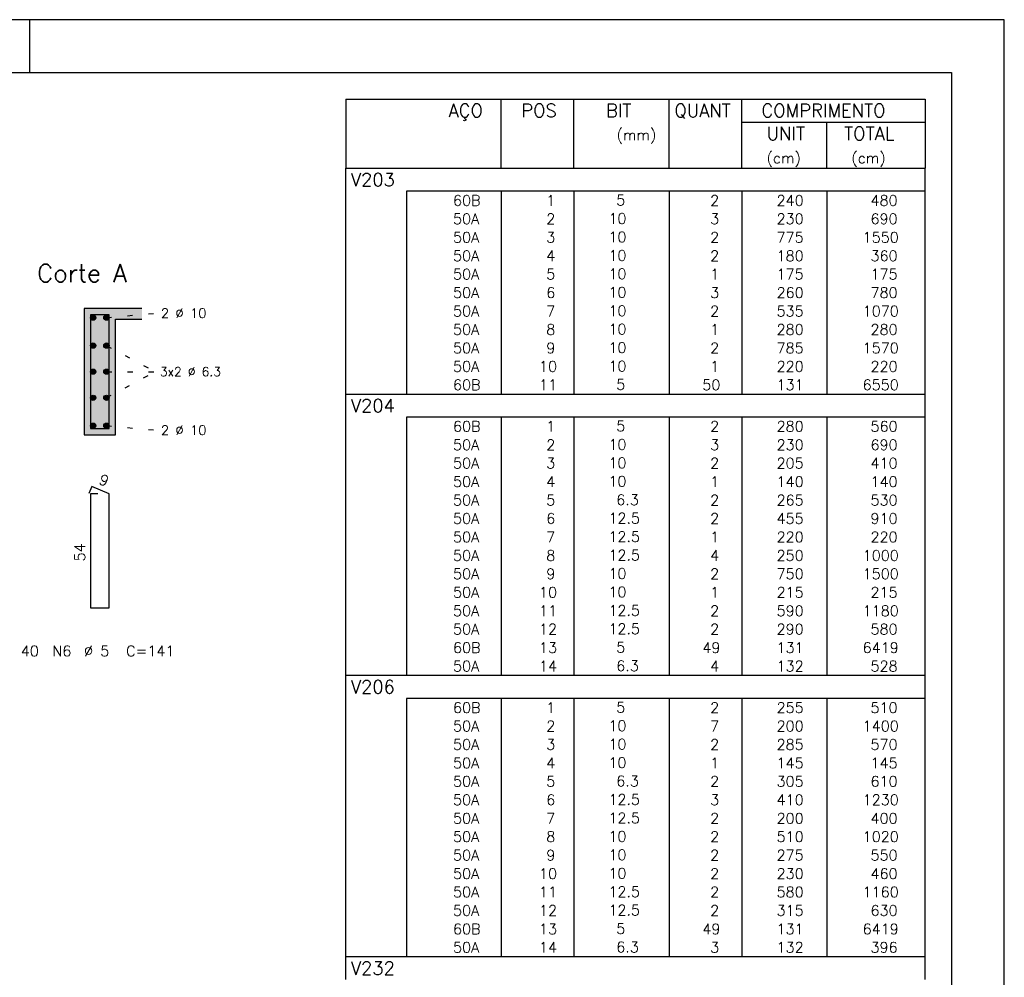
# Model space of a CAD drawing. Extents: x 0 to 84.1, y 0 to 59.4.
# Tile 8 of 8: x 65.4 to 84.1, y 41.2 to 59.4. Entities that reach past the tile are written whole.
import ezdxf

# ---------------------------------------------------------------- set-up
doc = ezdxf.new("R2010")
doc.units = 0
doc.header["$MEASUREMENT"] = 0
doc.linetypes.add('ESTILO_TQS_0002', pattern=[0.4, 0.1, -0.3])
for name, color, linetype in [('1', 1, 'CONTINUOUS'), ('2', 2, 'CONTINUOUS'), ('4', 4, 'CONTINUOUS'), ('6', 6, 'CONTINUOUS'), ('9', 9, 'CONTINUOUS')]:
    doc.layers.add(name, color=color, linetype=linetype)
doc.styles.get("Standard").update_dxf_attribs({"font": 'ROMANS.SHX'})

msp = doc.modelspace()

# ---------------------------------------------------------------- linework, layer by layer
at = {"layer": '1', "linetype": 'ESTILO_TQS_0002'}
for p, q in [((67.055, 53.745), (68, 53.83)), ((67.055, 53.215), (67.985, 52.72)), ((67.055, 52.225), (67.985, 52.72)), ((67.055, 52.72), (67.985, 52.72)), ((67.055, 51.695), (68, 51.61))]:
    msp.add_line(p, q, dxfattribs=at)
at = {"layer": '1', "linetype": 'Continuous'}
for centre in [(66.805, 53.745), (67.055, 53.745), (66.805, 53.215), (67.055, 53.215), (66.805, 52.72), (67.055, 52.72), (66.805, 52.225), (67.055, 52.225), (66.805, 51.695), (67.055, 51.695)]:
    msp.add_circle(centre, 0.05, dxfattribs=at)
at = {"layer": '2', "linetype": 'Continuous'}
for p, q in [((84.1, 59.4), (0, 59.4)), ((65.6, 58.4), (65.6, 59.4)), ((84.1, 0), (84.1, 59.4)), ((71.6, 57.895), (71.6, 56.583)), ((71.6, 57.895), (82.6, 57.895)), ((74.55, 56.583), (74.55, 57.895)), ((75.93, 56.583), (75.93, 57.895)), ((77.74, 56.583), (77.74, 57.895)), ((79.12, 56.583), (79.12, 57.895)), ((82.6, 57.895), (82.6, 56.583)), ((79.12, 57.458), (82.6, 57.458)), ((80.73, 56.583), (80.73, 57.458)), ((71.6, 56.583), (82.6, 56.583)), ((71.6, 56.145), (71.6, 56.583)), ((71.6, 56.583), (82.6, 56.583)), ((82.6, 56.145), (82.6, 56.583)), ((71.6, 55.795), (71.6, 56.145)), ((82.6, 56.145), (72.75, 56.145)), ((72.75, 56.145), (72.75, 55.795)), ((74.55, 56.145), (74.55, 55.795)), ((75.93, 56.145), (75.93, 55.795)), ((77.74, 56.145), (77.74, 55.795)), ((79.12, 56.145), (79.12, 55.795)), ((80.73, 56.145), (80.73, 55.795)), ((82.6, 55.795), (82.6, 56.145)), ((71.6, 55.445), (71.6, 55.795)), ((72.75, 55.795), (72.75, 55.445)), ((74.55, 55.795), (74.55, 55.445)), ((75.93, 55.795), (75.93, 55.445)), ((77.74, 55.795), (77.74, 55.445)), ((79.12, 55.795), (79.12, 55.445)), ((80.73, 55.795), (80.73, 55.445)), ((82.6, 55.445), (82.6, 55.795)), ((71.6, 55.095), (71.6, 55.445)), ((72.75, 55.445), (72.75, 55.095)), ((74.55, 55.445), (74.55, 55.095)), ((75.93, 55.445), (75.93, 55.095)), ((77.74, 55.445), (77.74, 55.095)), ((79.12, 55.445), (79.12, 55.095)), ((80.73, 55.445), (80.73, 55.095)), ((82.6, 55.095), (82.6, 55.445)), ((71.6, 54.745), (71.6, 55.095)), ((72.75, 55.095), (72.75, 54.745)), ((74.55, 55.095), (74.55, 54.745)), ((75.93, 55.095), (75.93, 54.745)), ((77.74, 55.095), (77.74, 54.745)), ((79.12, 55.095), (79.12, 54.745)), ((80.73, 55.095), (80.73, 54.745)), ((82.6, 54.745), (82.6, 55.095)), ((71.6, 54.395), (71.6, 54.745)), ((72.75, 54.745), (72.75, 54.395)), ((74.55, 54.745), (74.55, 54.395)), ((75.93, 54.745), (75.93, 54.395)), ((77.74, 54.745), (77.74, 54.395)), ((79.12, 54.745), (79.12, 54.395)), ((80.73, 54.745), (80.73, 54.395)), ((82.6, 54.395), (82.6, 54.745)), ((71.6, 54.045), (71.6, 54.395)), ((72.75, 54.395), (72.75, 54.045)), ((74.55, 54.395), (74.55, 54.045)), ((75.93, 54.395), (75.93, 54.045)), ((77.74, 54.395), (77.74, 54.045)), ((79.12, 54.395), (79.12, 54.045)), ((80.73, 54.395), (80.73, 54.045)), ((82.6, 54.045), (82.6, 54.395)), ((71.6, 53.695), (71.6, 54.045)), ((72.75, 54.045), (72.75, 53.695)), ((74.55, 54.045), (74.55, 53.695)), ((75.93, 54.045), (75.93, 53.695)), ((77.74, 54.045), (77.74, 53.695)), ((79.12, 54.045), (79.12, 53.695)), ((80.73, 54.045), (80.73, 53.695)), ((82.6, 53.695), (82.6, 54.045)), ((67.73, 53.92), (66.63, 53.92)), ((66.63, 53.92), (66.63, 51.52)), ((67.23, 51.52), (67.23, 53.72)), ((67.23, 53.72), (67.73, 53.72)), ((71.6, 53.345), (71.6, 53.695)), ((72.75, 53.695), (72.75, 53.345)), ((74.55, 53.695), (74.55, 53.345)), ((75.93, 53.695), (75.93, 53.345)), ((77.74, 53.695), (77.74, 53.345)), ((79.12, 53.695), (79.12, 53.345)), ((80.73, 53.695), (80.73, 53.345)), ((82.6, 53.345), (82.6, 53.695)), ((71.6, 52.995), (71.6, 53.345)), ((72.75, 53.345), (72.75, 52.995)), ((74.55, 53.345), (74.55, 52.995)), ((75.93, 53.345), (75.93, 52.995)), ((77.74, 53.345), (77.74, 52.995)), ((79.12, 53.345), (79.12, 52.995)), ((80.73, 53.345), (80.73, 52.995)), ((82.6, 52.995), (82.6, 53.345)), ((71.6, 52.645), (71.6, 52.995)), ((72.75, 52.995), (72.75, 52.645)), ((74.55, 52.995), (74.55, 52.645)), ((75.93, 52.995), (75.93, 52.645)), ((77.74, 52.995), (77.74, 52.645)), ((79.12, 52.995), (79.12, 52.645)), ((80.73, 52.995), (80.73, 52.645)), ((82.6, 52.645), (82.6, 52.995)), ((71.6, 52.295), (71.6, 52.645)), ((72.75, 52.645), (72.75, 52.295)), ((74.55, 52.645), (74.55, 52.295)), ((75.93, 52.645), (75.93, 52.295)), ((77.74, 52.645), (77.74, 52.295)), ((79.12, 52.645), (79.12, 52.295)), ((80.73, 52.645), (80.73, 52.295)), ((82.6, 52.295), (82.6, 52.645)), ((71.6, 51.858), (71.6, 52.295)), ((71.6, 52.295), (82.6, 52.295)), ((82.6, 51.858), (82.6, 52.295)), ((71.6, 51.508), (71.6, 51.858)), ((82.6, 51.858), (72.75, 51.858)), ((72.75, 51.858), (72.75, 51.508)), ((74.55, 51.858), (74.55, 51.508)), ((75.93, 51.858), (75.93, 51.508)), ((77.74, 51.858), (77.74, 51.508)), ((79.12, 51.858), (79.12, 51.508)), ((80.73, 51.858), (80.73, 51.508)), ((82.6, 51.508), (82.6, 51.858)), ((66.63, 51.52), (67.23, 51.52)), ((71.6, 51.158), (71.6, 51.508)), ((72.75, 51.508), (72.75, 51.158)), ((74.55, 51.508), (74.55, 51.158)), ((75.93, 51.508), (75.93, 51.158)), ((77.74, 51.508), (77.74, 51.158)), ((79.12, 51.508), (79.12, 51.158)), ((80.73, 51.508), (80.73, 51.158)), ((82.6, 51.158), (82.6, 51.508)), ((71.6, 50.808), (71.6, 51.158)), ((72.75, 51.158), (72.75, 50.808)), ((74.55, 51.158), (74.55, 50.808)), ((75.93, 51.158), (75.93, 50.808)), ((77.74, 51.158), (77.74, 50.808)), ((79.12, 51.158), (79.12, 50.808)), ((80.73, 51.158), (80.73, 50.808)), ((82.6, 50.808), (82.6, 51.158)), ((71.6, 50.458), (71.6, 50.808)), ((72.75, 50.808), (72.75, 50.458)), ((74.55, 50.808), (74.55, 50.458)), ((75.93, 50.808), (75.93, 50.458)), ((77.74, 50.808), (77.74, 50.458)), ((79.12, 50.808), (79.12, 50.458)), ((80.73, 50.808), (80.73, 50.458)), ((82.6, 50.458), (82.6, 50.808)), ((71.6, 50.108), (71.6, 50.458)), ((72.75, 50.458), (72.75, 50.108)), ((74.55, 50.458), (74.55, 50.108)), ((75.93, 50.458), (75.93, 50.108)), ((77.74, 50.458), (77.74, 50.108)), ((79.12, 50.458), (79.12, 50.108)), ((80.73, 50.458), (80.73, 50.108)), ((82.6, 50.108), (82.6, 50.458)), ((71.6, 49.758), (71.6, 50.108)), ((72.75, 50.108), (72.75, 49.758)), ((74.55, 50.108), (74.55, 49.758)), ((75.93, 50.108), (75.93, 49.758)), ((77.74, 50.108), (77.74, 49.758)), ((79.12, 50.108), (79.12, 49.758)), ((80.73, 50.108), (80.73, 49.758)), ((82.6, 49.758), (82.6, 50.108)), ((71.6, 49.408), (71.6, 49.758)), ((72.75, 49.758), (72.75, 49.408)), ((74.55, 49.758), (74.55, 49.408)), ((75.93, 49.758), (75.93, 49.408)), ((77.74, 49.758), (77.74, 49.408)), ((79.12, 49.758), (79.12, 49.408)), ((80.73, 49.758), (80.73, 49.408)), ((82.6, 49.408), (82.6, 49.758)), ((71.6, 49.058), (71.6, 49.408)), ((72.75, 49.408), (72.75, 49.058)), ((74.55, 49.408), (74.55, 49.058)), ((75.93, 49.408), (75.93, 49.058)), ((77.74, 49.408), (77.74, 49.058)), ((79.12, 49.408), (79.12, 49.058)), ((80.73, 49.408), (80.73, 49.058)), ((82.6, 49.058), (82.6, 49.408)), ((71.6, 48.708), (71.6, 49.058)), ((72.75, 49.058), (72.75, 48.708)), ((74.55, 49.058), (74.55, 48.708)), ((75.93, 49.058), (75.93, 48.708)), ((77.74, 49.058), (77.74, 48.708)), ((79.12, 49.058), (79.12, 48.708)), ((80.73, 49.058), (80.73, 48.708)), ((82.6, 48.708), (82.6, 49.058)), ((71.6, 48.358), (71.6, 48.708)), ((72.75, 48.708), (72.75, 48.358)), ((74.55, 48.708), (74.55, 48.358)), ((75.93, 48.708), (75.93, 48.358)), ((77.74, 48.708), (77.74, 48.358)), ((79.12, 48.708), (79.12, 48.358)), ((80.73, 48.708), (80.73, 48.358)), ((82.6, 48.358), (82.6, 48.708)), ((71.6, 48.008), (71.6, 48.358)), ((72.75, 48.358), (72.75, 48.008)), ((74.55, 48.358), (74.55, 48.008)), ((75.93, 48.358), (75.93, 48.008)), ((77.74, 48.358), (77.74, 48.008)), ((79.12, 48.358), (79.12, 48.008)), ((80.73, 48.358), (80.73, 48.008)), ((82.6, 48.008), (82.6, 48.358)), ((71.6, 47.658), (71.6, 48.008)), ((72.75, 48.008), (72.75, 47.658)), ((74.55, 48.008), (74.55, 47.658)), ((75.93, 48.008), (75.93, 47.658)), ((77.74, 48.008), (77.74, 47.658)), ((79.12, 48.008), (79.12, 47.658)), ((80.73, 48.008), (80.73, 47.658)), ((82.6, 47.658), (82.6, 48.008)), ((71.6, 47.308), (71.6, 47.658)), ((72.75, 47.658), (72.75, 47.308)), ((74.55, 47.658), (74.55, 47.308)), ((75.93, 47.658), (75.93, 47.308)), ((77.74, 47.658), (77.74, 47.308)), ((79.12, 47.658), (79.12, 47.308)), ((80.73, 47.658), (80.73, 47.308)), ((82.6, 47.308), (82.6, 47.658)), ((71.6, 46.958), (71.6, 47.308)), ((72.75, 47.308), (72.75, 46.958)), ((74.55, 47.308), (74.55, 46.958)), ((75.93, 47.308), (75.93, 46.958)), ((77.74, 47.308), (77.74, 46.958)), ((79.12, 47.308), (79.12, 46.958)), ((80.73, 47.308), (80.73, 46.958)), ((82.6, 46.958), (82.6, 47.308)), ((71.6, 46.52), (71.6, 46.958)), ((71.6, 46.958), (82.6, 46.958)), ((82.6, 46.52), (82.6, 46.958)), ((71.6, 46.17), (71.6, 46.52)), ((82.6, 46.52), (72.75, 46.52)), ((72.75, 46.52), (72.75, 46.17)), ((74.55, 46.52), (74.55, 46.17)), ((75.93, 46.52), (75.93, 46.17)), ((77.74, 46.52), (77.74, 46.17)), ((79.12, 46.52), (79.12, 46.17)), ((80.73, 46.52), (80.73, 46.17)), ((82.6, 46.17), (82.6, 46.52)), ((71.6, 45.82), (71.6, 46.17)), ((72.75, 46.17), (72.75, 45.82)), ((74.55, 46.17), (74.55, 45.82)), ((75.93, 46.17), (75.93, 45.82)), ((77.74, 46.17), (77.74, 45.82)), ((79.12, 46.17), (79.12, 45.82)), ((80.73, 46.17), (80.73, 45.82)), ((82.6, 45.82), (82.6, 46.17)), ((71.6, 45.47), (71.6, 45.82)), ((72.75, 45.82), (72.75, 45.47)), ((74.55, 45.82), (74.55, 45.47)), ((75.93, 45.82), (75.93, 45.47)), ((77.74, 45.82), (77.74, 45.47)), ((79.12, 45.82), (79.12, 45.47)), ((80.73, 45.82), (80.73, 45.47)), ((82.6, 45.47), (82.6, 45.82)), ((71.6, 45.12), (71.6, 45.47)), ((72.75, 45.47), (72.75, 45.12)), ((74.55, 45.47), (74.55, 45.12)), ((75.93, 45.47), (75.93, 45.12)), ((77.74, 45.47), (77.74, 45.12)), ((79.12, 45.47), (79.12, 45.12)), ((80.73, 45.47), (80.73, 45.12)), ((82.6, 45.12), (82.6, 45.47)), ((71.6, 44.77), (71.6, 45.12)), ((72.75, 45.12), (72.75, 44.77)), ((74.55, 45.12), (74.55, 44.77)), ((75.93, 45.12), (75.93, 44.77)), ((77.74, 45.12), (77.74, 44.77)), ((79.12, 45.12), (79.12, 44.77)), ((80.73, 45.12), (80.73, 44.77)), ((82.6, 44.77), (82.6, 45.12)), ((71.6, 44.42), (71.6, 44.77)), ((72.75, 44.77), (72.75, 44.42)), ((74.55, 44.77), (74.55, 44.42)), ((75.93, 44.77), (75.93, 44.42)), ((77.74, 44.77), (77.74, 44.42)), ((79.12, 44.77), (79.12, 44.42)), ((80.73, 44.77), (80.73, 44.42)), ((82.6, 44.42), (82.6, 44.77)), ((71.6, 44.07), (71.6, 44.42)), ((72.75, 44.42), (72.75, 44.07)), ((74.55, 44.42), (74.55, 44.07)), ((75.93, 44.42), (75.93, 44.07)), ((77.74, 44.42), (77.74, 44.07)), ((79.12, 44.42), (79.12, 44.07)), ((80.73, 44.42), (80.73, 44.07)), ((82.6, 44.07), (82.6, 44.42)), ((71.6, 43.72), (71.6, 44.07)), ((72.75, 44.07), (72.75, 43.72)), ((74.55, 44.07), (74.55, 43.72)), ((75.93, 44.07), (75.93, 43.72)), ((77.74, 44.07), (77.74, 43.72)), ((79.12, 44.07), (79.12, 43.72)), ((80.73, 44.07), (80.73, 43.72)), ((82.6, 43.72), (82.6, 44.07)), ((71.6, 43.37), (71.6, 43.72)), ((72.75, 43.72), (72.75, 43.37)), ((74.55, 43.72), (74.55, 43.37)), ((75.93, 43.72), (75.93, 43.37)), ((77.74, 43.72), (77.74, 43.37)), ((79.12, 43.72), (79.12, 43.37)), ((80.73, 43.72), (80.73, 43.37)), ((82.6, 43.37), (82.6, 43.72)), ((71.6, 43.02), (71.6, 43.37)), ((72.75, 43.37), (72.75, 43.02)), ((74.55, 43.37), (74.55, 43.02)), ((75.93, 43.37), (75.93, 43.02)), ((77.74, 43.37), (77.74, 43.02)), ((79.12, 43.37), (79.12, 43.02)), ((80.73, 43.37), (80.73, 43.02)), ((82.6, 43.02), (82.6, 43.37)), ((71.6, 42.67), (71.6, 43.02)), ((72.75, 43.02), (72.75, 42.67)), ((74.55, 43.02), (74.55, 42.67)), ((75.93, 43.02), (75.93, 42.67)), ((77.74, 43.02), (77.74, 42.67)), ((79.12, 43.02), (79.12, 42.67)), ((80.73, 43.02), (80.73, 42.67)), ((82.6, 42.67), (82.6, 43.02)), ((71.6, 42.32), (71.6, 42.67)), ((72.75, 42.67), (72.75, 42.32)), ((74.55, 42.67), (74.55, 42.32)), ((75.93, 42.67), (75.93, 42.32)), ((77.74, 42.67), (77.74, 42.32)), ((79.12, 42.67), (79.12, 42.32)), ((80.73, 42.67), (80.73, 42.32)), ((82.6, 42.32), (82.6, 42.67)), ((71.6, 41.97), (71.6, 42.32)), ((72.75, 42.32), (72.75, 41.97)), ((74.55, 42.32), (74.55, 41.97)), ((75.93, 42.32), (75.93, 41.97)), ((77.74, 42.32), (77.74, 41.97)), ((79.12, 42.32), (79.12, 41.97)), ((80.73, 42.32), (80.73, 41.97)), ((82.6, 41.97), (82.6, 42.32)), ((71.6, 41.62), (71.6, 41.97)), ((72.75, 41.97), (72.75, 41.62)), ((74.55, 41.97), (74.55, 41.62)), ((75.93, 41.97), (75.93, 41.62)), ((77.74, 41.97), (77.74, 41.62)), ((79.12, 41.97), (79.12, 41.62)), ((80.73, 41.97), (80.73, 41.62)), ((82.6, 41.62), (82.6, 41.97)), ((71.6, 41.183), (71.6, 41.62)), ((71.6, 41.62), (82.6, 41.62)), ((82.6, 41.183), (82.6, 41.62))]:
    msp.add_line(p, q, dxfattribs=at)
msp.add_lwpolyline([(83.1, 1), (2.5, 1), (2.5, 58.4), (83.1, 58.4), (83.1, 1)], dxfattribs=at)
at = {"layer": '4', "linetype": 'Continuous'}
msp.add_lwpolyline([(66.75, 53.8), (66.75, 51.64), (67.11, 51.64), (67.11, 53.8), (66.75, 53.8)], dxfattribs=at)
at = {"layer": '6', "linetype": 'Continuous'}
for p, q in [((66.778, 50.54), (66.724, 50.411)), ((67.11, 50.4), (66.778, 50.54)), ((66.89, 50.4), (66.75, 50.4)), ((66.75, 50.4), (66.75, 48.24)), ((67.11, 48.24), (67.11, 50.4)), ((66.75, 48.24), (67.11, 48.24))]:
    msp.add_line(p, q, dxfattribs=at)
at = {"layer": '9', "linetype": 'Continuous'}
for points in [[(66.63, 51.52), (67.23, 51.52), (66.63, 53.92)], [(67.23, 51.52), (67.23, 53.72), (66.63, 53.92)], [(66.63, 53.92), (67.23, 53.72), (67.73, 53.92)], [(67.23, 53.72), (67.73, 53.72), (67.73, 53.92)], [(66.855, 53.745), (66.78, 53.788), (66.758, 53.762)], [(66.855, 53.745), (66.758, 53.762), (66.758, 53.728)], [(66.855, 53.745), (66.758, 53.728), (66.78, 53.702)], [(66.855, 53.745), (66.814, 53.794), (66.78, 53.788)], [(66.855, 53.745), (66.78, 53.702), (66.814, 53.696)], [(66.855, 53.745), (66.843, 53.777), (66.814, 53.794)], [(66.855, 53.745), (66.814, 53.696), (66.843, 53.713)], [(66.855, 53.745), (66.843, 53.713), (66.855, 53.745)], [(67.105, 53.745), (67.03, 53.788), (67.008, 53.762)], [(67.105, 53.745), (67.008, 53.762), (67.008, 53.728)], [(67.105, 53.745), (67.008, 53.728), (67.03, 53.702)], [(67.105, 53.745), (67.064, 53.794), (67.03, 53.788)], [(67.105, 53.745), (67.03, 53.702), (67.064, 53.696)], [(67.105, 53.745), (67.093, 53.777), (67.064, 53.794)], [(67.105, 53.745), (67.064, 53.696), (67.093, 53.713)], [(67.105, 53.745), (67.093, 53.713), (67.105, 53.745)], [(66.855, 53.215), (66.78, 53.259), (66.758, 53.233)], [(66.855, 53.215), (66.758, 53.233), (66.758, 53.198)], [(66.855, 53.215), (66.758, 53.198), (66.78, 53.172)], [(66.855, 53.215), (66.814, 53.265), (66.78, 53.259)], [(66.855, 53.215), (66.78, 53.172), (66.814, 53.166)], [(66.855, 53.215), (66.843, 53.248), (66.814, 53.265)], [(66.855, 53.215), (66.814, 53.166), (66.843, 53.183)], [(66.855, 53.215), (66.843, 53.183), (66.855, 53.215)], [(67.105, 53.215), (67.03, 53.259), (67.008, 53.233)], [(67.105, 53.215), (67.008, 53.233), (67.008, 53.198)], [(67.105, 53.215), (67.008, 53.198), (67.03, 53.172)], [(67.105, 53.215), (67.064, 53.265), (67.03, 53.259)], [(67.105, 53.215), (67.03, 53.172), (67.064, 53.166)], [(67.105, 53.215), (67.093, 53.248), (67.064, 53.265)], [(67.105, 53.215), (67.064, 53.166), (67.093, 53.183)], [(67.105, 53.215), (67.093, 53.183), (67.105, 53.215)], [(66.855, 52.72), (66.78, 52.763), (66.758, 52.737)], [(66.855, 52.72), (66.758, 52.737), (66.758, 52.703)], [(66.855, 52.72), (66.758, 52.703), (66.78, 52.677)], [(66.855, 52.72), (66.814, 52.769), (66.78, 52.763)], [(66.855, 52.72), (66.78, 52.677), (66.814, 52.671)], [(66.855, 52.72), (66.843, 52.752), (66.814, 52.769)], [(66.855, 52.72), (66.814, 52.671), (66.843, 52.688)], [(66.855, 52.72), (66.843, 52.688), (66.855, 52.72)], [(67.105, 52.72), (67.03, 52.763), (67.008, 52.737)], [(67.105, 52.72), (67.008, 52.737), (67.008, 52.703)], [(67.105, 52.72), (67.008, 52.703), (67.03, 52.677)], [(67.105, 52.72), (67.064, 52.769), (67.03, 52.763)], [(67.105, 52.72), (67.03, 52.677), (67.064, 52.671)], [(67.105, 52.72), (67.093, 52.752), (67.064, 52.769)], [(67.105, 52.72), (67.064, 52.671), (67.093, 52.688)], [(67.105, 52.72), (67.093, 52.688), (67.105, 52.72)], [(66.855, 52.225), (66.78, 52.268), (66.758, 52.242)], [(66.855, 52.225), (66.758, 52.242), (66.758, 52.207)], [(66.855, 52.225), (66.758, 52.207), (66.78, 52.181)], [(66.855, 52.225), (66.814, 52.274), (66.78, 52.268)], [(66.855, 52.225), (66.78, 52.181), (66.814, 52.175)], [(66.855, 52.225), (66.843, 52.257), (66.814, 52.274)], [(66.855, 52.225), (66.814, 52.175), (66.843, 52.192)], [(66.855, 52.225), (66.843, 52.192), (66.855, 52.225)], [(67.105, 52.225), (67.03, 52.268), (67.008, 52.242)], [(67.105, 52.225), (67.008, 52.242), (67.008, 52.207)], [(67.105, 52.225), (67.008, 52.207), (67.03, 52.181)], [(67.105, 52.225), (67.064, 52.274), (67.03, 52.268)], [(67.105, 52.225), (67.03, 52.181), (67.064, 52.175)], [(67.105, 52.225), (67.093, 52.257), (67.064, 52.274)], [(67.105, 52.225), (67.064, 52.175), (67.093, 52.192)], [(67.105, 52.225), (67.093, 52.192), (67.105, 52.225)], [(66.855, 51.695), (66.78, 51.738), (66.758, 51.712)], [(66.855, 51.695), (66.758, 51.712), (66.758, 51.678)], [(66.855, 51.695), (66.758, 51.678), (66.78, 51.652)], [(66.855, 51.695), (66.814, 51.744), (66.78, 51.738)], [(66.855, 51.695), (66.78, 51.652), (66.814, 51.646)], [(66.855, 51.695), (66.843, 51.727), (66.814, 51.744)], [(66.855, 51.695), (66.814, 51.646), (66.843, 51.663)], [(66.855, 51.695), (66.843, 51.663), (66.855, 51.695)], [(67.105, 51.695), (67.03, 51.738), (67.008, 51.712)], [(67.105, 51.695), (67.008, 51.712), (67.008, 51.678)], [(67.105, 51.695), (67.008, 51.678), (67.03, 51.652)], [(67.105, 51.695), (67.064, 51.744), (67.03, 51.738)], [(67.105, 51.695), (67.03, 51.652), (67.064, 51.646)], [(67.105, 51.695), (67.093, 51.727), (67.064, 51.744)], [(67.105, 51.695), (67.064, 51.646), (67.093, 51.663)], [(67.105, 51.695), (67.093, 51.663), (67.105, 51.695)]]:
    msp.add_solid(points, dxfattribs=at)

# ---------------------------------------------------------------- texts
at = {"layer": '2', "linetype": 'Continuous'}
for s, height, p in [('AÇO', 0.25, (73.55, 57.551)), ('POS', 0.25, (74.93, 57.551)), ('BIT', 0.25, (76.54, 57.551)), ('QUANT', 0.25, (77.836, 57.551)), ('COMPRIMENTO', 0.25, (79.489, 57.551)), ('(mm)', 0.2, (76.74, 57.114)), ('UNIT', 0.25, (79.587, 57.114)), ('TOTAL', 0.25, (81.059, 57.114)), ('(cm)', 0.2, (79.587, 56.676)), ('(cm)', 0.2, (81.197, 56.676)), ('V203', 0.25, (71.696, 56.239)), ('     60B', 0.2, (72.89, 55.87)), ('    5  ', 0.2, (76.137, 55.876)), ('    2', 0.2, (77.92, 55.87)), ('   240', 0.2, (79.33, 55.87)), ('    480', 0.2, (80.964, 55.87)), ('  1', 0.2, (75.13, 55.87)), ('     50A', 0.2, (72.89, 55.52)), ('  2', 0.2, (75.13, 55.52)), ('   10  ', 0.2, (76.137, 55.526)), ('    3', 0.2, (77.92, 55.52)), ('   230', 0.2, (79.33, 55.52)), ('    690', 0.2, (80.964, 55.52)), ('     50A', 0.2, (72.89, 55.17)), ('  3', 0.2, (75.13, 55.17)), ('   10  ', 0.2, (76.137, 55.176)), ('    2', 0.2, (77.92, 55.17)), ('   775', 0.2, (79.33, 55.17)), ('   1550', 0.2, (80.964, 55.17)), ('     50A', 0.2, (72.89, 54.82)), ('  4', 0.2, (75.13, 54.82)), ('   10  ', 0.2, (76.137, 54.826)), ('    2', 0.2, (77.92, 54.82)), ('   180', 0.2, (79.33, 54.82)), ('    360', 0.2, (80.964, 54.82)), ('Corte A', 0.34, (65.74, 54.42)), ('     50A', 0.2, (72.89, 54.47)), ('  5', 0.2, (75.13, 54.47)), ('   10  ', 0.2, (76.137, 54.476)), ('    1', 0.2, (77.92, 54.47)), ('   175', 0.2, (79.33, 54.47)), ('    175', 0.2, (80.964, 54.47)), ('     50A', 0.2, (72.89, 54.12)), ('  6', 0.2, (75.13, 54.12)), ('   10  ', 0.2, (76.137, 54.126)), ('    3', 0.2, (77.92, 54.12)), ('   260', 0.2, (79.33, 54.12)), ('    780', 0.2, (80.964, 54.12)), ('2 %%c 10', 0.18, (68.09, 53.74)), ('     50A', 0.2, (72.89, 53.77)), ('  7', 0.2, (75.13, 53.77)), ('   10  ', 0.2, (76.137, 53.776)), ('    2', 0.2, (77.92, 53.77)), ('   535', 0.2, (79.33, 53.77)), ('   1070', 0.2, (80.964, 53.77)), ('     50A', 0.2, (72.89, 53.42)), ('  8', 0.2, (75.13, 53.42)), ('   10  ', 0.2, (76.137, 53.426)), ('    1', 0.2, (77.92, 53.42)), ('   280', 0.2, (79.33, 53.42)), ('    280', 0.2, (80.964, 53.42)), ('     50A', 0.2, (72.89, 53.07)), ('  9', 0.2, (75.13, 53.07)), ('   10  ', 0.2, (76.137, 53.076)), ('    2', 0.2, (77.92, 53.07)), ('   785', 0.2, (79.33, 53.07)), ('   1570', 0.2, (80.964, 53.07)), ('     50A', 0.2, (72.89, 52.72)), (' 10', 0.2, (75.13, 52.72)), ('   10  ', 0.2, (76.137, 52.726)), ('    1', 0.2, (77.92, 52.72)), ('   220', 0.2, (79.33, 52.72)), ('    220', 0.2, (80.964, 52.72)), ('3x2 %%c 6.3', 0.17, (68.07, 52.635)), ('     60B', 0.2, (72.89, 52.37)), (' 11', 0.2, (75.13, 52.37)), ('    5  ', 0.2, (76.137, 52.376)), ('   50', 0.2, (77.92, 52.37)), ('   131', 0.2, (79.33, 52.37)), ('   6550', 0.2, (80.964, 52.37)), ('V204', 0.25, (71.696, 51.951)), ('     60B', 0.2, (72.89, 51.583)), ('  1', 0.2, (75.13, 51.583)), ('    5  ', 0.2, (76.137, 51.589)), ('    2', 0.2, (77.92, 51.583)), ('   280', 0.2, (79.33, 51.583)), ('    560', 0.2, (80.964, 51.583)), ('2 %%c 10', 0.18, (68.09, 51.52)), ('     50A', 0.2, (72.89, 51.233)), ('  2', 0.2, (75.13, 51.233)), ('   10  ', 0.2, (76.137, 51.239)), ('    3', 0.2, (77.92, 51.233)), ('   230', 0.2, (79.33, 51.233)), ('    690', 0.2, (80.964, 51.233)), ('     50A', 0.2, (72.89, 50.883)), ('  3', 0.2, (75.13, 50.883)), ('   10  ', 0.2, (76.137, 50.889)), ('    2', 0.2, (77.92, 50.883)), ('   205', 0.2, (79.33, 50.883)), ('    410', 0.2, (80.964, 50.883)), ('     50A', 0.2, (72.89, 50.533)), ('  4', 0.2, (75.13, 50.533)), ('   10  ', 0.2, (76.137, 50.539)), ('    1', 0.2, (77.92, 50.533)), ('   140', 0.2, (79.33, 50.533)), ('    140', 0.2, (80.964, 50.533)), ('     50A', 0.2, (72.89, 50.183)), ('  5', 0.2, (75.13, 50.183)), ('    6.3', 0.2, (76.137, 50.189)), ('    2', 0.2, (77.92, 50.183)), ('   265', 0.2, (79.33, 50.183)), ('    530', 0.2, (80.964, 50.183)), ('     50A', 0.2, (72.89, 49.833)), ('  6', 0.2, (75.13, 49.833)), ('   12.5', 0.2, (76.137, 49.839)), ('    2', 0.2, (77.92, 49.833)), ('   455', 0.2, (79.33, 49.833)), ('    910', 0.2, (80.964, 49.833)), ('     50A', 0.2, (72.89, 49.483)), ('  7', 0.2, (75.13, 49.483)), ('   12.5', 0.2, (76.137, 49.489)), ('    1', 0.2, (77.92, 49.483)), ('   220', 0.2, (79.33, 49.483)), ('    220', 0.2, (80.964, 49.483)), ('     50A', 0.2, (72.89, 49.133)), ('  8', 0.2, (75.13, 49.133)), ('   12.5', 0.2, (76.137, 49.139)), ('    4', 0.2, (77.92, 49.133)), ('   250', 0.2, (79.33, 49.133)), ('   1000', 0.2, (80.964, 49.133)), ('     50A', 0.2, (72.89, 48.783)), ('  9', 0.2, (75.13, 48.783)), ('   10  ', 0.2, (76.137, 48.789)), ('    2', 0.2, (77.92, 48.783)), ('   750', 0.2, (79.33, 48.783)), ('   1500', 0.2, (80.964, 48.783)), ('     50A', 0.2, (72.89, 48.433)), (' 10', 0.2, (75.13, 48.433)), ('   10  ', 0.2, (76.137, 48.439)), ('    1', 0.2, (77.92, 48.433)), ('   215', 0.2, (79.33, 48.433)), ('    215', 0.2, (80.964, 48.433)), ('     50A', 0.2, (72.89, 48.083)), (' 11', 0.2, (75.13, 48.083)), ('   12.5', 0.2, (76.137, 48.089)), ('    2', 0.2, (77.92, 48.083)), ('   590', 0.2, (79.33, 48.083)), ('   1180', 0.2, (80.964, 48.083)), ('     50A', 0.2, (72.89, 47.733)), (' 12', 0.2, (75.13, 47.733)), ('   12.5', 0.2, (76.137, 47.739)), ('    2', 0.2, (77.92, 47.733)), ('   290', 0.2, (79.33, 47.733)), ('    580', 0.2, (80.964, 47.733)), ('40', 0.2, (65.43, 47.32)), ('N6', 0.2, (66.03, 47.32)), ('%%c 5', 0.2, (66.63, 47.32)), ('C=141', 0.2, (67.43, 47.32)), ('     60B', 0.2, (72.89, 47.383)), (' 13', 0.2, (75.13, 47.383)), ('    5  ', 0.2, (76.137, 47.389)), ('   49', 0.2, (77.92, 47.383)), ('   131', 0.2, (79.33, 47.383)), ('   6419', 0.2, (80.964, 47.383)), ('     50A', 0.2, (72.89, 47.033)), (' 14', 0.2, (75.13, 47.033)), ('    6.3', 0.2, (76.137, 47.039)), ('    4', 0.2, (77.92, 47.033)), ('   132', 0.2, (79.33, 47.033)), ('    528', 0.2, (80.964, 47.033)), ('V206', 0.25, (71.696, 46.614)), ('     60B', 0.2, (72.89, 46.245)), ('  1', 0.2, (75.13, 46.245)), ('    5  ', 0.2, (76.137, 46.251)), ('    2', 0.2, (77.92, 46.245)), ('   255', 0.2, (79.33, 46.245)), ('    510', 0.2, (80.964, 46.245)), ('     50A', 0.2, (72.89, 45.895)), ('  2', 0.2, (75.13, 45.895)), ('   10  ', 0.2, (76.137, 45.901)), ('    7', 0.2, (77.92, 45.895)), ('   200', 0.2, (79.33, 45.895)), ('   1400', 0.2, (80.964, 45.895)), ('     50A', 0.2, (72.89, 45.545)), ('  3', 0.2, (75.13, 45.545)), ('   10  ', 0.2, (76.137, 45.551)), ('    2', 0.2, (77.92, 45.545)), ('   285', 0.2, (79.33, 45.545)), ('    570', 0.2, (80.964, 45.545)), ('     50A', 0.2, (72.89, 45.195)), ('  4', 0.2, (75.13, 45.195)), ('   10  ', 0.2, (76.137, 45.201)), ('    1', 0.2, (77.92, 45.195)), ('   145', 0.2, (79.33, 45.195)), ('    145', 0.2, (80.964, 45.195)), ('     50A', 0.2, (72.89, 44.845)), ('    6.3', 0.2, (76.137, 44.851)), ('    2', 0.2, (77.92, 44.845)), ('   305', 0.2, (79.33, 44.845)), ('    610', 0.2, (80.964, 44.845)), ('  5', 0.2, (75.13, 44.845)), ('     50A', 0.2, (72.89, 44.495)), ('  6', 0.2, (75.13, 44.495)), ('   12.5', 0.2, (76.137, 44.501)), ('    3', 0.2, (77.92, 44.495)), ('   410', 0.2, (79.33, 44.495)), ('   1230', 0.2, (80.964, 44.495)), ('     50A', 0.2, (72.89, 44.145)), ('  7', 0.2, (75.13, 44.145)), ('   12.5', 0.2, (76.137, 44.151)), ('    2', 0.2, (77.92, 44.145)), ('   200', 0.2, (79.33, 44.145)), ('    400', 0.2, (80.964, 44.145)), ('     50A', 0.2, (72.89, 43.795)), ('  8', 0.2, (75.13, 43.795)), ('   10  ', 0.2, (76.137, 43.801)), ('    2', 0.2, (77.92, 43.795)), ('   510', 0.2, (79.33, 43.795)), ('   1020', 0.2, (80.964, 43.795)), ('     50A', 0.2, (72.89, 43.445)), ('  9', 0.2, (75.13, 43.445)), ('   10  ', 0.2, (76.137, 43.451)), ('    2', 0.2, (77.92, 43.445)), ('   275', 0.2, (79.33, 43.445)), ('    550', 0.2, (80.964, 43.445)), ('     50A', 0.2, (72.89, 43.095)), (' 10', 0.2, (75.13, 43.095)), ('   10  ', 0.2, (76.137, 43.101)), ('    2', 0.2, (77.92, 43.095)), ('   230', 0.2, (79.33, 43.095)), ('    460', 0.2, (80.964, 43.095)), ('     50A', 0.2, (72.89, 42.745)), (' 11', 0.2, (75.13, 42.745)), ('   12.5', 0.2, (76.137, 42.751)), ('    2', 0.2, (77.92, 42.745)), ('   580', 0.2, (79.33, 42.745)), ('   1160', 0.2, (80.964, 42.745)), ('     50A', 0.2, (72.89, 42.395)), (' 12', 0.2, (75.13, 42.395)), ('   12.5', 0.2, (76.137, 42.401)), ('    2', 0.2, (77.92, 42.395)), ('   315', 0.2, (79.33, 42.395)), ('    630', 0.2, (80.964, 42.395)), ('     60B', 0.2, (72.89, 42.045)), (' 13', 0.2, (75.13, 42.045)), ('    5  ', 0.2, (76.137, 42.051)), ('   49', 0.2, (77.92, 42.045)), ('   131', 0.2, (79.33, 42.045)), ('   6419', 0.2, (80.964, 42.045)), ('     50A', 0.2, (72.89, 41.695)), (' 14', 0.2, (75.13, 41.695)), ('    6.3', 0.2, (76.137, 41.701)), ('    3', 0.2, (77.92, 41.695)), ('   132', 0.2, (79.33, 41.695)), ('    396', 0.2, (80.964, 41.695)), ('V232', 0.25, (71.696, 41.276))]:
    msp.add_text(s, height=height, dxfattribs=at).set_placement(p)
for s, rotation, p in [('9', 337.1146, (66.891, 50.601)), ('54', 90, (66.65, 49.12))]:
    msp.add_text(s, height=0.2, rotation=rotation, dxfattribs=at).set_placement(p)

doc.saveas('drawing.dxf')
